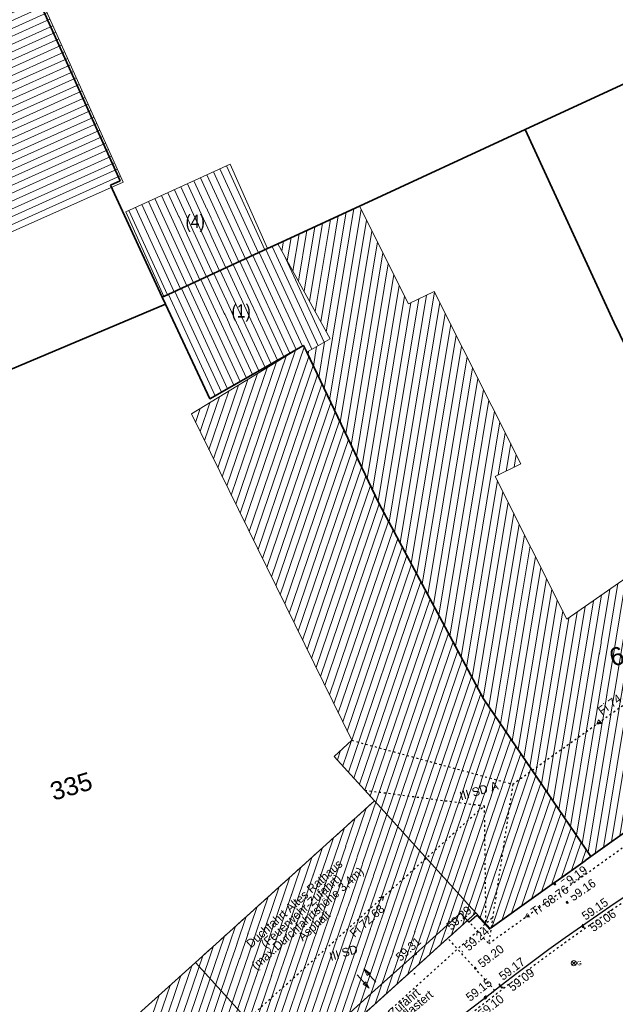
# Model space of a CAD drawing. Header units: metres. Extents: x 32365810 to 32367010, y 5620411 to 5622366.
# Tile 126 of 198: x 32366180 to 32366211, y 5622111 to 5622163. Entities that reach past the tile are written whole.
import ezdxf

# ---------------------------------------------------------------- set-up
doc = ezdxf.new("R2010")
doc.units = ezdxf.units.M
for name, pattern in [('1000.100', [0]), ('1000.104', [0.225, 0.075, -0.15]), ('1000.196', [0.225, 0.075, -0.15]), ('1600.1047', [0]), ('1600.2028', [0]), ('1600.2305', [0.75, 0.5, 0, 0, -0.25]), ('1600.2505', [0]), ('1600.2507', [0])]:
    doc.linetypes.add(name, pattern=pattern)
doc.layers.get('0').update_dxf_attribs({"color": 1, "linetype": 'CONTINUOUS'})
for name, color, linetype in [('Beschriftung Topographie', 7, 'CONTINUOUS'), ('Ebene 32', 7, 'CONTINUOUS'), ('EFB-_ Dachhöhen Bestandsgebäude (NHN)', 7, 'CONTINUOUS'), ('Flurstücke_Grenzpunkte', 11, 'CONTINUOUS'), ('Gasleitung', 7, 'CONTINUOUS'), ('Gebäude', 31, 'CONTINUOUS'), ('Höhen_ gemessen (NHN)', 7, 'CONTINUOUS'), ('Höhentexte_ gemessen (NHN)', 7, 'CONTINUOUS'), ('Siedlungsflächen - Bauwerke u. Einrichtungen', 51, 'CONTINUOUS'), ('Symbole Topographie', 7, 'CONTINUOUS'), ('Topgraphie_ weitere örtliche Aufnahme', 7, 'CONTINUOUS'), ('Topographie_ örtl. Aufnahme', 7, 'CONTINUOUS')]:
    doc.layers.add(name, color=color, linetype=linetype)
doc.styles.add('Arial', font='Arial.ttf')
doc.styles.add('Beschriftung schwarz_ Stift 0.25', font='Century Gothic.ttf')
doc.styles.add('Beschriftung Topographie_ blau', font='Century Gothic.ttf')
doc.styles.add('Dachhöhe NHN_ Bestand_ gemessen_ schwarz', font='Century Gothic.ttf')
doc.styles.add('Flurstücksnummer - K 10 700', font='Arial.ttf')
doc.styles.add('Hausnummern NRW', font='Arial.ttf', dxfattribs={"width": 0.85})
doc.styles.add('Höhe NHN_ gemessen_ schwarz', font='Century Gothic.ttf')

# ---------------------------------------------------------------- blocks, each defined once
blk = doc.blocks.new('S1000.258')
at = {"lineweight": -2}
blk.add_hatch(color=0, dxfattribs=at).paths.add_polyline_path([(-0.5, -0.5), (-0.5, 0.5), (0.5, 0.5), (0.5, -0.5)], flags=0)
blk = doc.blocks.new('S1000.332')
at = {"lineweight": -2}
h = blk.add_hatch(color=0, dxfattribs=at)
h.paths.add_polyline_path([(-0.175, -0.05), (-0.075, -0.05), (-0.125, -0.25)], flags=0)
h.paths.add_polyline_path([(0.125, 0.25), (0.175, 0.05), (0.075, 0.05)], flags=0)
at = {"color": 0, "lineweight": -2}
for p, q in [((-0.125, -0.25), (-0.125, 0.25)), ((0.125, 0.25), (0.075, 0.05)), ((0.075, 0.05), (0.175, 0.05)), ((0.125, -0.25), (0.125, 0.25)), ((0.175, 0.05), (0.125, 0.25)), ((-0.175, -0.05), (-0.075, -0.05)), ((-0.125, -0.25), (-0.175, -0.05)), ((-0.075, -0.05), (-0.125, -0.25))]:
    blk.add_line(p, q, dxfattribs=at)
blk = doc.blocks.new('S1000.550', base_point=(-0.2, 0))
at = {"color": 0, "lineweight": -2}
for p, q in [((-0.376777, 0.176777), (-0.023224, -0.176777)), ((-0.376777, -0.176777), (-0.023224, 0.176777))]:
    blk.add_line(p, q, dxfattribs=at)
blk.add_circle((-0.2, 0), 0.25, dxfattribs=at)
at = {"color": 0, "lineweight": -2, "insert": (0.09684, -0.2), "char_height": 0.4, "attachment_point": 7, "line_spacing_factor": 0.69, "style": 'Arial'}
blk.add_mtext('G', dxfattribs=at)
blk = doc.blocks.new('S1000.15')
at = {"color": 0, "lineweight": -2}
for p, q in [((-0.5, 0.05), (-0.485, 0.1)), ((0.495, 0.05), (-0.5, 0.05)), ((-0.5, -0.05), (-0.5, 0)), ((-0.5, 0), (0.5, 0)), ((-0.485, 0.1), (0.49, 0.1)), ((-0.475, 0.15), (-0.455, 0.2)), ((0.475, 0.15), (-0.475, 0.15)), ((-0.455, 0.2), (0.455, 0.2)), ((-0.43, 0.25), (-0.4, 0.3)), ((0.43, 0.25), (-0.43, 0.25)), ((-0.4, 0.3), (0.395, 0.3)), ((-0.355, 0.35), (-0.295, 0.4)), ((0.36, 0.35), (-0.355, 0.35)), ((-0.295, 0.4), (0.3, 0.4)), ((0.22, 0.45), (-0.215, 0.45)), ((0.3, 0.4), (0.22, 0.45)), ((0.395, 0.3), (0.36, 0.35)), ((0.455, 0.2), (0.43, 0.25)), ((0.49, 0.1), (0.475, 0.15)), ((0.5, 0), (0.495, 0.05)), ((0.495, -0.05), (-0.5, -0.05)), ((-0.475, -0.15), (-0.49, -0.1)), ((-0.49, -0.1), (0.485, -0.1)), ((0.475, -0.15), (-0.475, -0.15)), ((-0.43, -0.25), (-0.455, -0.2)), ((-0.455, -0.2), (0.46, -0.2)), ((0.425, -0.25), (-0.43, -0.25)), ((-0.355, -0.35), (-0.4, -0.3)), ((-0.4, -0.3), (0.395, -0.3)), ((0.345, -0.35), (-0.355, -0.35)), ((-0.205, -0.45), (-0.29, -0.4)), ((-0.29, -0.4), (0.285, -0.4)), ((0.2, -0.45), (-0.205, -0.45)), ((0.285, -0.4), (0.345, -0.35)), ((0.395, -0.3), (0.425, -0.25)), ((0.46, -0.2), (0.475, -0.15)), ((0.485, -0.1), (0.495, -0.05))]:
    blk.add_line(p, q, dxfattribs=at)
blk.add_circle((0, 0), 0.5, dxfattribs=at)
blk = doc.blocks.new('S1000.114', base_point=(0, 0.366025))
at = {"lineweight": -2}
blk.add_hatch(color=0, dxfattribs=at).paths.add_polyline_path([(-0.5, -0.5), (0, 0.366026), (0, -0.5)], flags=0)
at = {"color": 0, "lineweight": -2}
for p, q in [((0, 0.366026), (-0.5, -0.5)), ((0.5, -0.5), (0, 0.366026)), ((-0.5, -0.5), (0, -0.5)), ((0, -0.5), (0.5, -0.5))]:
    blk.add_line(p, q, dxfattribs=at)
blk = doc.blocks.new('O92')
at = {"layer": 'Gebäude', "color": 7, "linetype": '1600.2507', "lineweight": 18}
for p, q in [((32366198.538, 5622121.696), (32366189.143, 5622113.221)), ((32366203.863, 5622115.823), (32366198.538, 5622121.696)), ((32366194.469, 5622107.35), (32366203.863, 5622115.823)), ((32366189.143, 5622113.221), (32366194.469, 5622107.35))]:
    blk.add_line(p, q, dxfattribs=at)
blk = doc.blocks.new('O466')
at = {"layer": 'Gebäude', "color": 7, "linetype": '1600.2305', "lineweight": 18}
blk.add_line((32366189.143, 5622113.221), (32366198.538, 5622121.696), dxfattribs=at)
blk = doc.blocks.new('O508')
at = {"layer": 'Gebäude', "color": 7, "linetype": '1600.2305', "lineweight": 18}
blk.add_line((32366203.863, 5622115.823), (32366194.469, 5622107.35), dxfattribs=at)
blk = doc.blocks.new('O1014')
at = {"layer": 'Flurstücke_Grenzpunkte', "color": 7, "linetype": '1600.2028', "lineweight": 35}
for p, q in [((32366187.573, 5622147.736), (32366176.669, 5622143.155)), ((32366189.891, 5622142.771), (32366187.573, 5622147.736)), ((32366194.813, 5622145.574), (32366189.891, 5622142.771)), ((32366194.982, 5622145.222), (32366194.813, 5622145.574)), ((32366198.766, 5622137.308), (32366194.982, 5622145.222)), ((32366204.266, 5622127.038), (32366198.766, 5622137.308)), ((32366209.897, 5622118.777), (32366204.266, 5622127.038)), ((32366204.615, 5622114.993), (32366209.897, 5622118.777)), ((32366194.469, 5622107.35), (32366203.863, 5622115.823)), ((32366203.863, 5622115.823), (32366204.615, 5622114.993))]:
    blk.add_line(p, q, dxfattribs=at)
at = {"layer": 'Flurstücke_Grenzpunkte', "color": 7, "lineweight": 18, "insert": (32366182.762, 5622121.996), "char_height": 0.95, "attachment_point": 8, "rotation": 16.5125, "line_spacing_factor": 0.69, "style": 'Flurstücksnummer - K 10 700', "bg_fill": 2}
blk.add_mtext('335', dxfattribs=at)
blk = doc.blocks.new('O1039')
at = {"layer": 'Flurstücke_Grenzpunkte', "color": 7, "linetype": '1600.2028', "lineweight": 35}
for p, q in [((32366185.186, 5622154.207), (32366169.326, 5622189.51)), ((32366184.682, 5622153.986), (32366185.186, 5622154.207)), ((32366187.4, 5622148.108), (32366184.682, 5622153.986)), ((32366187.573, 5622147.736), (32366187.4, 5622148.108)), ((32366187.573, 5622147.736), (32366176.669, 5622143.155))]:
    blk.add_line(p, q, dxfattribs=at)
blk = doc.blocks.new('O1123')
at = {"layer": 'Flurstücke_Grenzpunkte', "color": 7, "linetype": '1600.2028', "lineweight": 35}
for p, q in [((32366217.37, 5622161.941), (32366206.449, 5622156.9)), ((32366217.37, 5622161.941), (32366226.367, 5622143.711)), ((32366206.449, 5622156.9), (32366211.116, 5622146.756)), ((32366211.116, 5622146.756), (32366215.434, 5622137.859)), ((32366226.367, 5622143.711), (32366231.916, 5622132.467)), ((32366215.434, 5622137.859), (32366216.095, 5622136.457)), ((32366216.095, 5622136.457), (32366220.764, 5622126.562)), ((32366220.764, 5622126.562), (32366231.916, 5622132.467))]:
    blk.add_line(p, q, dxfattribs=at)
at = {"layer": 'Flurstücke_Grenzpunkte', "color": 7, "lineweight": 18, "insert": (32366221.572498, 5622134.309298), "char_height": 0.95, "attachment_point": 8, "line_spacing_factor": 0.69, "style": 'Flurstücksnummer - K 10 700', "bg_fill": 2}
blk.add_mtext('68', dxfattribs=at)
blk = doc.blocks.new('O1182')
at = {"layer": 'Flurstücke_Grenzpunkte', "color": 7, "linetype": '1600.2028', "lineweight": 35}
for p, q in [((32366185.186, 5622154.207), (32366169.326, 5622189.51)), ((32366217.37, 5622161.941), (32366206.449, 5622156.9)), ((32366197.75, 5622152.886), (32366206.449, 5622156.9)), ((32366184.682, 5622153.986), (32366185.186, 5622154.207)), ((32366187.4, 5622148.108), (32366184.682, 5622153.986)), ((32366193.468, 5622150.909), (32366197.75, 5622152.886)), ((32366187.482, 5622148.145), (32366192.925, 5622150.658)), ((32366192.925, 5622150.658), (32366193.468, 5622150.909)), ((32366187.4, 5622148.108), (32366187.482, 5622148.145))]:
    blk.add_line(p, q, dxfattribs=at)
blk = doc.blocks.new('O1267')
at = {"layer": 'Flurstücke_Grenzpunkte', "color": 7, "linetype": '1600.2028', "lineweight": 35}
for p, q in [((32366197.75, 5622152.886), (32366206.449, 5622156.9)), ((32366206.449, 5622156.9), (32366211.116, 5622146.756)), ((32366193.468, 5622150.909), (32366197.75, 5622152.886)), ((32366187.482, 5622148.145), (32366192.925, 5622150.658)), ((32366192.925, 5622150.658), (32366193.468, 5622150.909)), ((32366187.4, 5622148.108), (32366187.482, 5622148.145)), ((32366187.573, 5622147.736), (32366187.4, 5622148.108)), ((32366189.891, 5622142.771), (32366187.573, 5622147.736)), ((32366211.116, 5622146.756), (32366215.434, 5622137.859)), ((32366194.813, 5622145.574), (32366189.891, 5622142.771)), ((32366194.982, 5622145.222), (32366194.813, 5622145.574)), ((32366198.766, 5622137.308), (32366194.982, 5622145.222)), ((32366204.266, 5622127.038), (32366198.766, 5622137.308)), ((32366209.897, 5622118.777), (32366204.266, 5622127.038)), ((32366209.897, 5622118.777), (32366220.764, 5622126.562))]:
    blk.add_line(p, q, dxfattribs=at)
at = {"layer": 'Flurstücke_Grenzpunkte', "color": 7, "lineweight": 18, "insert": (32366211.743581, 5622128.918731), "char_height": 0.95, "attachment_point": 8, "rotation": 16.5124674, "line_spacing_factor": 0.69, "style": 'Flurstücksnummer - K 10 700', "bg_fill": 2}
blk.add_mtext('69', dxfattribs=at)
blk = doc.blocks.new('O1587')
at = {"layer": 'Flurstücke_Grenzpunkte', "color": 7, "linetype": '1600.2028', "lineweight": 35}
for p, q in [((32366209.897, 5622118.777), (32366220.764, 5622126.562)), ((32366204.615, 5622114.993), (32366209.897, 5622118.777)), ((32366194.469, 5622107.35), (32366203.863, 5622115.823)), ((32366203.863, 5622115.823), (32366204.615, 5622114.993))]:
    blk.add_line(p, q, dxfattribs=at)
blk = doc.blocks.new('O2074')
at = {"layer": 'Gebäude', "color": 7, "linetype": '1600.2505', "lineweight": 18}
for p, q in [((32366197.75, 5622152.886), (32366193.468, 5622150.909)), ((32366200.316, 5622147.764), (32366197.75, 5622152.886)), ((32366193.468, 5622150.909), (32366196.219, 5622145.918)), ((32366201.671, 5622148.407), (32366200.316, 5622147.764)), ((32366206.222, 5622139.368), (32366201.671, 5622148.407)), ((32366196.219, 5622145.918), (32366194.982, 5622145.222)), ((32366194.982, 5622145.222), (32366198.766, 5622137.308)), ((32366204.878, 5622138.702), (32366206.222, 5622139.368)), ((32366208.638, 5622131.215), (32366204.878, 5622138.702)), ((32366198.766, 5622137.308), (32366204.266, 5622127.038)), ((32366216.095, 5622136.457), (32366208.638, 5622131.215)), ((32366204.266, 5622127.038), (32366209.897, 5622118.777)), ((32366209.897, 5622118.777), (32366220.764, 5622126.562))]:
    blk.add_line(p, q, dxfattribs=at)
blk = doc.blocks.new('O2105')
at = {"layer": 'Gebäude', "color": 7, "linetype": '1600.2505', "lineweight": 18}
for p, q in [((32366192.925, 5622150.658), (32366187.482, 5622148.145)), ((32366193.468, 5622150.909), (32366192.925, 5622150.658)), ((32366193.468, 5622150.909), (32366196.219, 5622145.918)), ((32366187.482, 5622148.145), (32366187.4, 5622148.108)), ((32366187.4, 5622148.108), (32366187.573, 5622147.736)), ((32366187.573, 5622147.736), (32366189.891, 5622142.771)), ((32366196.219, 5622145.918), (32366194.982, 5622145.222)), ((32366189.891, 5622142.771), (32366194.813, 5622145.574)), ((32366194.813, 5622145.574), (32366194.982, 5622145.222))]:
    blk.add_line(p, q, dxfattribs=at)
at = {"layer": 'Ebene 32', "color": 7, "lineweight": 18, "insert": (32366191.542, 5622146.829), "char_height": 0.7, "attachment_point": 8, "line_spacing_factor": 0.69, "style": 'Hausnummern NRW', "bg_fill": 2}
blk.add_mtext('(1)', dxfattribs=at)
blk = doc.blocks.new('O2181')
at = {"layer": 'Gebäude', "color": 7, "linetype": '1600.2505', "lineweight": 18}
for p, q in [((32366190.969, 5622155.084), (32366185.497, 5622152.579)), ((32366192.925, 5622150.658), (32366190.969, 5622155.084)), ((32366185.497, 5622152.579), (32366187.482, 5622148.145)), ((32366192.925, 5622150.658), (32366187.482, 5622148.145))]:
    blk.add_line(p, q, dxfattribs=at)
at = {"layer": 'Ebene 32', "color": 7, "lineweight": 18, "insert": (32366189.131, 5622151.529), "char_height": 0.7, "attachment_point": 8, "line_spacing_factor": 0.69, "style": 'Hausnummern NRW', "bg_fill": 2}
blk.add_mtext('(4)', dxfattribs=at)
blk = doc.blocks.new('O2426')
at = {"layer": 'Gebäude', "color": 7, "linetype": '1600.2505', "lineweight": 18}
for p, q in [((32366169.326, 5622189.51), (32366164.9, 5622187.604)), ((32366169.436, 5622189.557), (32366169.326, 5622189.51)), ((32366185.345, 5622154.146), (32366169.436, 5622189.557)), ((32366164.9, 5622187.604), (32366165.346, 5622186.567)), ((32366164.018, 5622187.225), (32366160.447, 5622185.687)), ((32366164.465, 5622186.187), (32366164.018, 5622187.225)), ((32366165.346, 5622186.567), (32366164.465, 5622186.187)), ((32366160.447, 5622185.687), (32366162.531, 5622181.276)), ((32366162.531, 5622181.276), (32366161.704, 5622180.922)), ((32366172.514, 5622156.921), (32366161.704, 5622180.922)), ((32366158.777, 5622150.946), (32366172.514, 5622156.921)), ((32366175.585, 5622149.796), (32366185.345, 5622154.146)), ((32366158.777, 5622150.946), (32366161.622, 5622144.482)), ((32366162.016, 5622144.313), (32366175.467, 5622150.05)), ((32366175.467, 5622150.05), (32366175.585, 5622149.796)), ((32366161.622, 5622144.482), (32366162.016, 5622144.313))]:
    blk.add_line(p, q, dxfattribs=at)
at = {"layer": 'Ebene 32', "color": 7, "lineweight": 18, "insert": (32366175.492, 5622163.089), "char_height": 0.7, "attachment_point": 8, "line_spacing_factor": 0.69, "style": 'Hausnummern NRW', "bg_fill": 2}
blk.add_mtext('(2)', dxfattribs=at)
blk = doc.blocks.new('O2545')
at = {"layer": 'Gebäude', "color": 7, "linetype": '1600.2505', "lineweight": 18}
for p, q in [((32366194.813, 5622145.574), (32366188.932, 5622141.983)), ((32366194.813, 5622145.574), (32366194.982, 5622145.222)), ((32366194.982, 5622145.222), (32366198.766, 5622137.308)), ((32366188.932, 5622141.983), (32366197.349, 5622124.869)), ((32366198.766, 5622137.308), (32366204.266, 5622127.038)), ((32366204.266, 5622127.038), (32366209.897, 5622118.777)), ((32366197.349, 5622124.869), (32366196.423, 5622124.029)), ((32366196.423, 5622124.029), (32366198.538, 5622121.696)), ((32366198.538, 5622121.696), (32366189.143, 5622113.221)), ((32366204.615, 5622114.993), (32366209.897, 5622118.777)), ((32366194.469, 5622107.35), (32366203.863, 5622115.823)), ((32366203.863, 5622115.823), (32366204.615, 5622114.993)), ((32366189.143, 5622113.221), (32366182.136, 5622106.9))]:
    blk.add_line(p, q, dxfattribs=at)
blk = doc.blocks.new('*X1051')
at = {"color": 253, "linetype": '1600.1047', "lineweight": 18, "true_color": 0xb2b2b2}
for p, q in [((32366195.898429, 5622143.305346), (32366197.459313, 5622152.75179)), ((32366196.012077, 5622146.29341), (32366197.047837, 5622152.561811)), ((32366196.180898, 5622142.714579), (32366197.833901, 5622152.718525)), ((32366195.134808, 5622147.884994), (32366195.813409, 5622151.991876)), ((32366195.427231, 5622147.354466), (32366196.224885, 5622152.181854)), ((32366195.719654, 5622146.823938), (32366196.636361, 5622152.371833)), ((32366196.463367, 5622142.123813), (32366198.119716, 5622152.148008)), ((32366194.549962, 5622148.946051), (32366194.990457, 5622151.611919)), ((32366194.842385, 5622148.415522), (32366195.401933, 5622151.801897)), ((32366196.745837, 5622141.533046), (32366198.405532, 5622151.577491)), ((32366193.672694, 5622150.537635), (32366193.75603, 5622151.041983)), ((32366193.965116, 5622150.007107), (32366194.167506, 5622151.231962)), ((32366194.257539, 5622149.476579), (32366194.578981, 5622151.42194)), ((32366197.028306, 5622140.942279), (32366198.691347, 5622151.006975)), ((32366197.310775, 5622140.351512), (32366198.977162, 5622150.436458)), ((32366197.593245, 5622139.760745), (32366199.262978, 5622149.865941)), ((32366197.875714, 5622139.169978), (32366199.548793, 5622149.295424)), ((32366198.158183, 5622138.579211), (32366199.834608, 5622148.724907)), ((32366199.593303, 5622135.763199), (32366201.679661, 5622148.389799)), ((32366198.440653, 5622137.988444), (32366200.120424, 5622148.15439)), ((32366198.723122, 5622137.397677), (32366200.446212, 5622147.825791)), ((32366199.012373, 5622136.847954), (32366200.858635, 5622148.021502)), ((32366199.302838, 5622136.305576), (32366201.271059, 5622148.217212)), ((32366199.883768, 5622135.220822), (32366201.96583, 5622147.821422)), ((32366200.174233, 5622134.678444), (32366202.251999, 5622147.253045)), ((32366200.464698, 5622134.136067), (32366202.538168, 5622146.684669)), ((32366200.755163, 5622133.59369), (32366202.824337, 5622146.116292)), ((32366195.051021, 5622145.077647), (32366195.084392, 5622145.279611)), ((32366195.33349, 5622144.48688), (32366195.503435, 5622145.515386)), ((32366195.615959, 5622143.896113), (32366195.922478, 5622145.751162)), ((32366201.045628, 5622133.051312), (32366203.110506, 5622145.547916)), ((32366201.336093, 5622132.508935), (32366203.396675, 5622144.979539)), ((32366201.626558, 5622131.966557), (32366203.682844, 5622144.411163)), ((32366201.917023, 5622131.42418), (32366203.969013, 5622143.842786)), ((32366202.207488, 5622130.881803), (32366204.255182, 5622143.274409)), ((32366202.497953, 5622130.339425), (32366204.541351, 5622142.706033)), ((32366202.788418, 5622129.797048), (32366204.82752, 5622142.137656)), ((32366203.078883, 5622129.254671), (32366205.113689, 5622141.56928)), ((32366205.032662, 5622138.778641), (32366205.399858, 5622141.000903)), ((32366205.446644, 5622138.983783), (32366205.686027, 5622140.432527)), ((32366205.860625, 5622139.188926), (32366205.972196, 5622139.86415)), ((32366203.369348, 5622128.712293), (32366204.984844, 5622138.489249)), ((32366203.659813, 5622128.169916), (32366205.270833, 5622137.919781)), ((32366203.950278, 5622127.627539), (32366205.556822, 5622137.350314)), ((32366204.240743, 5622127.085161), (32366205.842811, 5622136.780846)), ((32366204.545325, 5622126.628215), (32366206.128799, 5622136.211379)), ((32366213.133228, 5622121.095399), (32366215.615848, 5622136.120174)), ((32366213.564346, 5622121.404246), (32366216.045884, 5622136.422473)), ((32366204.85125, 5622126.179405), (32366206.414788, 5622135.641911)), ((32366212.270994, 5622120.477703), (32366214.755778, 5622135.515576)), ((32366212.702111, 5622120.786551), (32366215.185813, 5622135.817875)), ((32366213.995463, 5622121.713094), (32366216.344354, 5622135.928544)), ((32366205.157176, 5622125.730594), (32366206.700777, 5622135.072444)), ((32366211.408759, 5622119.860008), (32366213.895708, 5622134.910977)), ((32366211.839877, 5622120.168856), (32366214.325743, 5622135.213277)), ((32366214.42658, 5622122.021942), (32366216.62586, 5622135.331949)), ((32366205.463101, 5622125.281784), (32366206.986766, 5622134.502976)), ((32366210.977642, 5622119.55116), (32366213.465673, 5622134.608678)), ((32366214.857697, 5622122.330789), (32366216.907367, 5622134.735353)), ((32366205.769027, 5622124.832974), (32366207.272754, 5622133.933509)), ((32366210.115408, 5622118.933465), (32366212.605602, 5622134.00408)), ((32366210.546525, 5622119.242313), (32366213.035637, 5622134.306379)), ((32366215.288815, 5622122.639637), (32366217.188873, 5622134.138758)), ((32366206.074952, 5622124.384163), (32366207.558743, 5622133.364041)), ((32366209.440133, 5622119.447249), (32366211.745532, 5622133.399482)), ((32366209.746059, 5622118.998439), (32366212.175567, 5622133.701781)), ((32366215.719932, 5622122.948485), (32366217.470379, 5622133.542162)), ((32366209.134208, 5622119.89606), (32366211.315497, 5622133.097183)), ((32366216.151049, 5622123.257332), (32366217.751885, 5622132.945567)), ((32366206.380878, 5622123.935353), (32366207.844732, 5622132.794574)), ((32366208.522357, 5622120.79368), (32366210.455426, 5622132.492585)), ((32366208.828282, 5622120.34487), (32366210.885461, 5622132.794884)), ((32366216.582166, 5622123.56618), (32366218.033392, 5622132.348971)), ((32366206.686803, 5622123.486543), (32366208.130721, 5622132.225106)), ((32366207.910506, 5622121.691301), (32366209.595356, 5622131.887986)), ((32366208.216431, 5622121.242491), (32366210.025391, 5622132.190285)), ((32366206.992729, 5622123.037732), (32366208.41671, 5622131.655639)), ((32366207.60458, 5622122.140111), (32366209.165321, 5622131.585687)), ((32366217.013284, 5622123.875028), (32366218.314898, 5622131.752376)), ((32366207.298655, 5622122.588922), (32366208.735285, 5622131.283388)), ((32366217.444401, 5622124.183875), (32366218.596404, 5622131.15578)), ((32366217.875518, 5622124.492723), (32366218.87791, 5622130.559185)), ((32366218.306635, 5622124.801571), (32366219.159417, 5622129.962589)), ((32366218.737753, 5622125.110419), (32366219.440923, 5622129.365994)), ((32366219.16887, 5622125.419266), (32366219.722429, 5622128.769398)), ((32366219.599987, 5622125.728114), (32366220.003935, 5622128.172803)), ((32366220.031104, 5622126.036962), (32366220.285442, 5622127.576207)), ((32366220.462222, 5622126.345809), (32366220.566948, 5622126.979612))]:
    blk.add_line(p, q, dxfattribs=at)
blk = doc.blocks.new('*X1061')
at = {"color": 253, "linetype": '1600.1047', "lineweight": 18, "true_color": 0xb2b2b2}
for p, q in [((32366194.759632, 5622145.543608), (32366192.490866, 5622150.457563)), ((32366195.25122, 5622145.373477), (32366192.831331, 5622150.614754)), ((32366195.579087, 5622145.557952), (32366193.171744, 5622150.772056)), ((32366193.778486, 5622144.984861), (32366191.469472, 5622149.985992)), ((32366194.105535, 5622145.17111), (32366191.809937, 5622150.143182)), ((32366194.432583, 5622145.357359), (32366192.150402, 5622150.300373)), ((32366195.906955, 5622145.742427), (32366193.797854, 5622150.310563)), ((32366192.797341, 5622144.426115), (32366190.448079, 5622149.51442)), ((32366193.12439, 5622144.612363), (32366190.788543, 5622149.671611)), ((32366193.451438, 5622144.798612), (32366191.129008, 5622149.828801)), ((32366191.489147, 5622143.681119), (32366189.08622, 5622148.885659)), ((32366191.816196, 5622143.867368), (32366189.426685, 5622149.042849)), ((32366192.143244, 5622144.053617), (32366189.767149, 5622149.20004)), ((32366192.470293, 5622144.239866), (32366190.107614, 5622149.35723)), ((32366190.508002, 5622143.122373), (32366188.064826, 5622148.414087)), ((32366190.835051, 5622143.308622), (32366188.405291, 5622148.571278)), ((32366191.162099, 5622143.494871), (32366188.745755, 5622148.728468)), ((32366190.180954, 5622142.936124), (32366187.724362, 5622148.256897))]:
    blk.add_line(p, q, dxfattribs=at)
blk = doc.blocks.new('*X1090')
at = {"color": 253, "linetype": '1600.1047', "lineweight": 18, "true_color": 0xb2b2b2}
for p, q in [((32366192.105031, 5622150.279425), (32366190.0898, 5622154.681516)), ((32366192.445498, 5622150.436617), (32366190.43077, 5622154.837607)), ((32366192.785964, 5622150.593808), (32366190.771741, 5622154.993698)), ((32366190.743166, 5622149.65066), (32366188.72592, 5622154.057151)), ((32366191.083632, 5622149.807852), (32366189.06689, 5622154.213242)), ((32366191.424098, 5622149.965043), (32366189.40786, 5622154.369333)), ((32366191.764565, 5622150.122234), (32366189.74883, 5622154.525425)), ((32366189.721766, 5622149.179087), (32366187.70301, 5622153.588878)), ((32366190.062233, 5622149.336278), (32366188.04398, 5622153.744969)), ((32366190.402699, 5622149.493469), (32366188.38495, 5622153.90106)), ((32366188.700367, 5622148.707513), (32366186.6801, 5622153.120605)), ((32366189.040834, 5622148.864704), (32366187.02107, 5622153.276696)), ((32366189.3813, 5622149.021895), (32366187.36204, 5622153.432787)), ((32366187.678968, 5622148.235939), (32366185.657189, 5622152.652332)), ((32366188.019434, 5622148.39313), (32366185.998159, 5622152.808423)), ((32366188.359901, 5622148.550321), (32366186.33913, 5622152.964514))]:
    blk.add_line(p, q, dxfattribs=at)
blk = doc.blocks.new('*X1166')
at = {"color": 253, "linetype": '1600.1047', "lineweight": 18, "true_color": 0xb2b2b2}
for p, q in [((32366165.012958, 5622187.34136), (32366169.521414, 5622189.366881)), ((32366165.161138, 5622186.996825), (32366169.675092, 5622189.024817)), ((32366165.309317, 5622186.652291), (32366169.828771, 5622188.682753)), ((32366161.082385, 5622184.342142), (32366169.982449, 5622188.340688)), ((32366161.242606, 5622184.003018), (32366170.136127, 5622187.998624)), ((32366161.402827, 5622183.663893), (32366170.289805, 5622187.65656)), ((32366161.563049, 5622183.324768), (32366170.443484, 5622187.314495)), ((32366160.601721, 5622185.359517), (32366164.137306, 5622186.947954)), ((32366160.761942, 5622185.020392), (32366164.285644, 5622186.603491)), ((32366161.72327, 5622182.985644), (32366170.597162, 5622186.972431)), ((32366161.883491, 5622182.646519), (32366170.75084, 5622186.630367)), ((32366160.922164, 5622184.681267), (32366164.433982, 5622186.259028)), ((32366162.043712, 5622182.307394), (32366170.904518, 5622186.288303)), ((32366162.203934, 5622181.968269), (32366171.058197, 5622185.946238)), ((32366162.364155, 5622181.629145), (32366171.211875, 5622185.604174)), ((32366162.524376, 5622181.29002), (32366171.365553, 5622185.26211)), ((32366161.858207, 5622180.579621), (32366171.519232, 5622184.920045)), ((32366162.012207, 5622180.237702), (32366171.67291, 5622184.577981)), ((32366162.166207, 5622179.895782), (32366171.826588, 5622184.235917)), ((32366162.320206, 5622179.553862), (32366171.980266, 5622183.893852)), ((32366162.474206, 5622179.211942), (32366172.133945, 5622183.551788)), ((32366162.628206, 5622178.870022), (32366172.287623, 5622183.209724)), ((32366162.782206, 5622178.528103), (32366172.441301, 5622182.867659)), ((32366162.936206, 5622178.186183), (32366172.594979, 5622182.525595)), ((32366163.090206, 5622177.844263), (32366172.748658, 5622182.183531)), ((32366163.244206, 5622177.502343), (32366172.902336, 5622181.841467)), ((32366163.398206, 5622177.160423), (32366173.056014, 5622181.499402)), ((32366161.704207, 5622180.921541), (32366161.730004, 5622180.933131)), ((32366163.552206, 5622176.818504), (32366173.209692, 5622181.157338)), ((32366163.706206, 5622176.476584), (32366173.363371, 5622180.815274)), ((32366163.860206, 5622176.134664), (32366173.517049, 5622180.473209)), ((32366164.014206, 5622175.792744), (32366173.670727, 5622180.131145)), ((32366164.168206, 5622175.450825), (32366173.824406, 5622179.789081)), ((32366164.322206, 5622175.108905), (32366173.978084, 5622179.447016)), ((32366164.476206, 5622174.766985), (32366174.131762, 5622179.104952)), ((32366164.630206, 5622174.425065), (32366174.28544, 5622178.762888)), ((32366164.784206, 5622174.083145), (32366174.439119, 5622178.420823)), ((32366164.938206, 5622173.741226), (32366174.592797, 5622178.078759)), ((32366165.092206, 5622173.399306), (32366174.746475, 5622177.736695)), ((32366165.246206, 5622173.057386), (32366174.900153, 5622177.394631)), ((32366165.400206, 5622172.715466), (32366175.053832, 5622177.052566)), ((32366165.554205, 5622172.373546), (32366175.20751, 5622176.710502)), ((32366165.708205, 5622172.031627), (32366175.361188, 5622176.368438)), ((32366165.862205, 5622171.689707), (32366175.514866, 5622176.026373)), ((32366166.016205, 5622171.347787), (32366175.668545, 5622175.684309)), ((32366166.170205, 5622171.005867), (32366175.822223, 5622175.342245)), ((32366166.324205, 5622170.663948), (32366175.975901, 5622175.00018)), ((32366166.478205, 5622170.322028), (32366176.129579, 5622174.658116)), ((32366166.632205, 5622169.980108), (32366176.283258, 5622174.316052)), ((32366166.786205, 5622169.638188), (32366176.436936, 5622173.973987)), ((32366166.940205, 5622169.296268), (32366176.590614, 5622173.631923)), ((32366167.094205, 5622168.954349), (32366176.744293, 5622173.289859)), ((32366167.248205, 5622168.612429), (32366176.897971, 5622172.947795)), ((32366167.402205, 5622168.270509), (32366177.051649, 5622172.60573)), ((32366167.556205, 5622167.928589), (32366177.205327, 5622172.263666)), ((32366167.710205, 5622167.58667), (32366177.359006, 5622171.921602)), ((32366167.864205, 5622167.24475), (32366177.512684, 5622171.579537)), ((32366168.018205, 5622166.90283), (32366177.666362, 5622171.237473)), ((32366168.172205, 5622166.56091), (32366177.82004, 5622170.895409)), ((32366168.326205, 5622166.21899), (32366177.973719, 5622170.553344)), ((32366168.480205, 5622165.877071), (32366178.127397, 5622170.21128)), ((32366168.634205, 5622165.535151), (32366178.281075, 5622169.869216)), ((32366168.788204, 5622165.193231), (32366178.434753, 5622169.527151)), ((32366168.942204, 5622164.851311), (32366178.588432, 5622169.185087)), ((32366169.096204, 5622164.509391), (32366178.74211, 5622168.843023)), ((32366169.250204, 5622164.167472), (32366178.895788, 5622168.500959)), ((32366169.404204, 5622163.825552), (32366179.049467, 5622168.158894)), ((32366169.558204, 5622163.483632), (32366179.203145, 5622167.81683)), ((32366169.712204, 5622163.141712), (32366179.356823, 5622167.474766)), ((32366169.866204, 5622162.799793), (32366179.510501, 5622167.132701)), ((32366170.020204, 5622162.457873), (32366179.66418, 5622166.790637)), ((32366170.174204, 5622162.115953), (32366179.817858, 5622166.448573)), ((32366170.328204, 5622161.774033), (32366179.971536, 5622166.106508)), ((32366170.482204, 5622161.432113), (32366180.125214, 5622165.764444)), ((32366170.636204, 5622161.090194), (32366180.278893, 5622165.42238)), ((32366170.790204, 5622160.748274), (32366180.432571, 5622165.080315)), ((32366170.944204, 5622160.406354), (32366180.586249, 5622164.738251)), ((32366171.098204, 5622160.064434), (32366180.739927, 5622164.396187)), ((32366171.252204, 5622159.722515), (32366180.893606, 5622164.054123)), ((32366171.406204, 5622159.380595), (32366181.047284, 5622163.712058)), ((32366171.560204, 5622159.038675), (32366181.200962, 5622163.369994)), ((32366171.714204, 5622158.696755), (32366181.354641, 5622163.02793)), ((32366171.868203, 5622158.354835), (32366181.508319, 5622162.685865)), ((32366172.022203, 5622158.012916), (32366181.661997, 5622162.343801)), ((32366172.176203, 5622157.670996), (32366181.815675, 5622162.001737)), ((32366172.330203, 5622157.329076), (32366181.969354, 5622161.659672)), ((32366172.484203, 5622156.987156), (32366182.123032, 5622161.317608)), ((32366158.9711, 5622150.504995), (32366182.27671, 5622160.975544)), ((32366159.122168, 5622150.161758), (32366182.430388, 5622160.633479)), ((32366159.273237, 5622149.818522), (32366182.584067, 5622160.291415)), ((32366159.424306, 5622149.475285), (32366182.737745, 5622159.949351)), ((32366159.575374, 5622149.132048), (32366182.891423, 5622159.607287)), ((32366159.726443, 5622148.788812), (32366183.045101, 5622159.265222)), ((32366159.877512, 5622148.445575), (32366183.19878, 5622158.923158)), ((32366160.028581, 5622148.102338), (32366183.352458, 5622158.581094)), ((32366160.179649, 5622147.759101), (32366183.506136, 5622158.239029)), ((32366160.330718, 5622147.415865), (32366183.659815, 5622157.896965)), ((32366160.481787, 5622147.072628), (32366183.813493, 5622157.554901)), ((32366160.632856, 5622146.729391), (32366183.967171, 5622157.212836)), ((32366160.783924, 5622146.386155), (32366184.120849, 5622156.870772)), ((32366160.934993, 5622146.042918), (32366184.274528, 5622156.528708)), ((32366161.086062, 5622145.699681), (32366184.428206, 5622156.186643)), ((32366161.237131, 5622145.356445), (32366184.581884, 5622155.844579)), ((32366161.388199, 5622145.013208), (32366184.735562, 5622155.502515)), ((32366161.539268, 5622144.669971), (32366184.889241, 5622155.160451)), ((32366161.833758, 5622144.39117), (32366185.042919, 5622154.818386)), ((32366158.820031, 5622150.848232), (32366166.957341, 5622154.504094)), ((32366173.04657, 5622149.01766), (32366185.196597, 5622154.476322))]:
    blk.add_line(p, q, dxfattribs=at)
blk = doc.blocks.new('*X1198')
at = {"color": 253, "linetype": '1600.1047', "lineweight": 18, "true_color": 0xb2b2b2}
for p, q in [((32366191.491398, 5622136.779063), (32366194.401799, 5622145.322917)), ((32366191.72545, 5622136.303173), (32366194.854234, 5622145.488117)), ((32366191.257346, 5622137.254952), (32366193.901597, 5622145.017488)), ((32366191.959502, 5622135.827284), (32366195.085796, 5622145.004918)), ((32366190.789243, 5622138.206731), (32366192.901193, 5622144.406631)), ((32366191.023295, 5622137.730842), (32366193.401395, 5622144.712059)), ((32366192.193554, 5622135.351394), (32366195.317139, 5622144.521078)), ((32366190.321139, 5622139.15851), (32366191.900789, 5622143.795774)), ((32366190.555191, 5622138.682621), (32366192.400991, 5622144.101202)), ((32366192.427605, 5622134.875505), (32366195.548482, 5622144.037238)), ((32366189.853036, 5622140.110289), (32366190.900385, 5622143.184917)), ((32366190.087088, 5622139.634399), (32366191.400587, 5622143.490345)), ((32366192.661657, 5622134.399615), (32366195.779826, 5622143.553397)), ((32366189.618984, 5622140.586178), (32366190.400183, 5622142.879488)), ((32366192.895709, 5622133.923726), (32366196.011169, 5622143.069557)), ((32366189.150881, 5622141.537957), (32366189.399779, 5622142.268631)), ((32366189.384932, 5622141.062068), (32366189.899981, 5622142.574059)), ((32366193.129761, 5622133.447836), (32366196.242512, 5622142.585717)), ((32366193.363812, 5622132.971947), (32366196.473856, 5622142.101876)), ((32366193.597864, 5622132.496057), (32366196.705199, 5622141.618036)), ((32366193.831916, 5622132.020168), (32366196.936543, 5622141.134196)), ((32366194.065968, 5622131.544278), (32366197.167886, 5622140.650356)), ((32366194.300019, 5622131.068389), (32366197.399229, 5622140.166515)), ((32366194.534071, 5622130.592499), (32366197.630573, 5622139.682675)), ((32366194.768123, 5622130.11661), (32366197.861916, 5622139.198835)), ((32366195.002175, 5622129.64072), (32366198.09326, 5622138.714995)), ((32366195.236226, 5622129.164831), (32366198.324603, 5622138.231154)), ((32366195.470278, 5622128.688941), (32366198.555946, 5622137.747314)), ((32366195.70433, 5622128.213052), (32366198.788283, 5622137.266391)), ((32366195.938382, 5622127.737162), (32366199.030424, 5622136.814248)), ((32366196.172433, 5622127.261273), (32366199.272565, 5622136.362105)), ((32366196.406485, 5622126.785383), (32366199.514706, 5622135.909962)), ((32366196.640537, 5622126.309494), (32366199.756847, 5622135.457819)), ((32366196.874589, 5622125.833604), (32366199.998988, 5622135.005676)), ((32366197.10864, 5622125.357715), (32366200.241128, 5622134.553533)), ((32366197.342692, 5622124.881825), (32366200.483269, 5622134.10139)), ((32366197.168296, 5622123.206884), (32366200.72541, 5622133.649247)), ((32366197.456254, 5622122.889245), (32366200.967551, 5622133.197104)), ((32366197.744213, 5622122.571605), (32366201.209692, 5622132.744961)), ((32366198.032171, 5622122.253966), (32366201.451833, 5622132.292818)), ((32366198.32013, 5622121.936327), (32366201.693973, 5622131.840675)), ((32366193.526352, 5622106.7006), (32366201.936114, 5622131.388532)), ((32366194.098201, 5622107.216358), (32366202.178255, 5622130.936389)), ((32366194.571323, 5622107.442291), (32366202.420396, 5622130.484246)), ((32366195.143185, 5622107.958087), (32366202.662537, 5622130.032103)), ((32366195.715047, 5622108.473883), (32366202.904678, 5622129.57996)), ((32366196.28691, 5622108.989679), (32366203.146818, 5622129.127817)), ((32366196.858772, 5622109.505475), (32366203.388959, 5622128.675674)), ((32366197.430634, 5622110.021272), (32366203.6311, 5622128.223531)), ((32366198.002496, 5622110.537068), (32366203.873241, 5622127.771388)), ((32366198.574358, 5622111.052864), (32366204.115382, 5622127.319245)), ((32366199.14622, 5622111.56866), (32366204.365842, 5622126.891526)), ((32366199.718083, 5622112.084456), (32366204.629994, 5622126.503999)), ((32366200.289945, 5622112.600252), (32366204.894146, 5622126.116473)), ((32366200.861807, 5622113.116048), (32366205.158298, 5622125.728947)), ((32366201.433669, 5622113.631844), (32366205.42245, 5622125.341421)), ((32366196.880337, 5622123.524523), (32366197.333549, 5622124.854984)), ((32366202.005531, 5622114.14764), (32366205.686603, 5622124.953895)), ((32366196.592379, 5622123.842163), (32366196.76023, 5622124.33491)), ((32366202.577393, 5622114.663436), (32366205.950755, 5622124.566368)), ((32366203.149256, 5622115.179232), (32366206.214907, 5622124.178842)), ((32366203.721118, 5622115.695028), (32366206.479059, 5622123.791316)), ((32366204.079479, 5622115.584067), (32366206.743211, 5622123.40379)), ((32366204.367392, 5622115.266291), (32366207.007363, 5622123.016263)), ((32366204.688359, 5622115.045554), (32366207.271515, 5622122.628737)), ((32366205.212405, 5622115.420978), (32366207.535667, 5622122.241211)), ((32366205.73645, 5622115.796401), (32366207.799819, 5622121.853685)), ((32366192.954502, 5622106.184843), (32366198.105303, 5622121.305674)), ((32366206.260495, 5622116.171825), (32366208.063971, 5622121.466159)), ((32366206.784541, 5622116.547249), (32366208.328123, 5622121.078632)), ((32366192.382653, 5622105.669085), (32366197.533408, 5622120.789782)), ((32366207.308586, 5622116.922672), (32366208.592275, 5622120.691106)), ((32366191.810804, 5622105.153327), (32366196.961513, 5622120.273889)), ((32366207.832631, 5622117.298096), (32366208.856427, 5622120.30358)), ((32366191.238955, 5622104.63757), (32366196.389618, 5622119.757997)), ((32366208.356676, 5622117.67352), (32366209.120579, 5622119.916054)), ((32366208.880722, 5622118.048943), (32366209.384731, 5622119.528527)), ((32366190.667106, 5622104.121812), (32366195.817723, 5622119.242104)), ((32366209.404767, 5622118.424367), (32366209.648883, 5622119.141001)), ((32366190.095257, 5622103.606054), (32366195.245828, 5622118.726212)), ((32366189.523408, 5622103.090296), (32366194.673933, 5622118.210319)), ((32366188.951559, 5622102.574539), (32366194.102038, 5622117.694427)), ((32366188.37971, 5622102.058781), (32366193.530143, 5622117.178534)), ((32366187.807861, 5622101.543023), (32366192.958248, 5622116.662642)), ((32366187.236011, 5622101.027266), (32366192.386353, 5622116.146749)), ((32366186.664162, 5622100.511508), (32366191.814457, 5622115.630857)), ((32366186.092313, 5622099.99575), (32366191.242562, 5622115.114964)), ((32366185.520464, 5622099.479993), (32366190.670667, 5622114.599071)), ((32366184.948615, 5622098.964235), (32366190.098772, 5622114.083179)), ((32366184.376766, 5622098.448477), (32366189.526877, 5622113.567286)), ((32366183.804917, 5622097.932719), (32366188.95498, 5622113.051388)), ((32366183.233068, 5622097.416962), (32366188.383079, 5622112.535477)), ((32366182.661219, 5622096.901204), (32366187.811178, 5622112.019566)), ((32366181.990157, 5622096.094196), (32366187.239276, 5622111.503655))]:
    blk.add_line(p, q, dxfattribs=at)

msp = doc.modelspace()

# ---------------------------------------------------------------- linework, layer by layer
at = {"layer": 'Höhen_ gemessen (NHN)', "color": 7, "true_color": 0xffffff}
for p in [(32366204.638, 5622111.842, 59.15), (32366204.76, 5622111.681, 59.078)]:
    msp.add_point(p, dxfattribs=at)
at = {"layer": 'Topographie_ örtl. Aufnahme', "color": 7, "true_color": 0xffffff}
msp.add_point((32366200.635403, 5622112.629035, 59.267), dxfattribs=at)

# ---------------------------------------------------------------- block references
at = {"layer": 'EFB-_ Dachhöhen Bestandsgebäude (NHN)', "color": 7, "lineweight": 18, "xscale": 0.25, "yscale": 0.25, "zscale": 0.25}
for p, rotation in [((32366210.198, 5622125.723, 74.35), 125.617523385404), ((32366199.029, 5622116.687, 72.681), 312.0492614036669), ((32366206.466, 5622115.593, 68.76), 125.617741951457)]:
    msp.add_blockref('S1000.114', p, dxfattribs=dict(at, rotation=rotation))
at = {"layer": 'Gasleitung', "color": 7, "lineweight": 18, "xscale": 0.5625, "yscale": 0.5625, "zscale": 0.5625}
msp.add_blockref('S1000.550', (32366208.997619, 5622113.183306, 59.118), dxfattribs=at)
at = {"layer": 'Höhen_ gemessen (NHN)', "color": 7, "lineweight": 18, "xscale": 0.1125, "yscale": 0.1125, "zscale": 0.1125}
for p in [(32366208.006, 5622117.341, 59.188), (32366208.653, 5622116.373, 59.161), (32366202.454, 5622114.772, 59.286), (32366209.489, 5622115.179, 59.146), (32366209.497, 5622115.099, 59.065), (32366203.197, 5622113.826, 59.238), (32366203.838, 5622112.926, 59.198), (32366205.13, 5622112.062, 59.174), (32366205.227, 5622111.936, 59.094), (32366204.36, 5622111.414, 59.154), (32366204.371, 5622111.33, 59.103)]:
    msp.add_blockref('S1000.15', p, dxfattribs=at)
at = {"layer": 'Symbole Topographie', "color": 7, "lineweight": 18}
for name, p, xscale, yscale, zscale, rotation in [('S1000.332', (32366198.121127, 5622112.376392), 1.875, 1.875, 1.875, 42.020474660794), ('S1000.258', (32366204.359, 5622111.365, 59.083), 0.15000000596, 0.15000000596, 0.15000000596, 216.953217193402)]:
    msp.add_blockref(name, p, dxfattribs=dict(at, xscale=xscale, yscale=yscale, zscale=zscale, rotation=rotation))
at = {"layer": 'Topographie_ örtl. Aufnahme', "color": 7, "lineweight": 18, "xscale": 0.1125, "yscale": 0.1125, "zscale": 0.1125}
msp.add_blockref('S1000.15', (32366200.688257, 5622113.678038, 59.313), dxfattribs=at)

# ---------------------------------------------------------------- texts
at = {"layer": 'Beschriftung Topographie', "color": 142, "lineweight": 25, "true_color": 0x0087cd, "insert": (32366200.315492, 5622110.874254), "char_height": 0.45, "attachment_point": 5, "rotation": 39.9778274, "line_spacing_factor": 0.69, "style": 'Beschriftung Topographie_ blau', "bg_fill": 2}
msp.add_mtext('Zufahrt\\Pgepflastert', dxfattribs=at)
at = {"layer": 'EFB-_ Dachhöhen Bestandsgebäude (NHN)', "color": 7, "lineweight": 25, "char_height": 0.45, "line_spacing_factor": 0.69, "style": 'Dachhöhe NHN_ Bestand_ gemessen_ schwarz', "bg_fill": 2}
for s, insert, attachment_point, rotation in [('Fi 74.35', (32366210.468422, 5622126.168218, 74.35), 7, 35.6174839), ('III SD A', (32366204.017167, 5622122.223772), 5, 16.5124674)]:
    msp.add_mtext(s, dxfattribs=dict(at, insert=insert, attachment_point=attachment_point, rotation=rotation))

# ---------------------------------------------------------------- next in the draw order: texts
at = {"layer": 'Beschriftung Topographie', "color": 7, "lineweight": 25, "insert": (32366194.895798, 5622115.675596), "char_height": 0.45, "attachment_point": 5, "rotation": 42.0528698, "line_spacing_factor": 0.69, "style": 'Beschriftung schwarz_ Stift 0.25', "bg_fill": 2}
msp.add_mtext('Duchfahrt Altes Rathaus\\P(Feuerwehr-Zufahrt)\\P(max.Durchfahrtshöhe 3,4m)\\PAsphalt', dxfattribs=at)
at = {"layer": 'Höhentexte_ gemessen (NHN)', "color": 7, "lineweight": 25, "char_height": 0.45, "attachment_point": 8, "line_spacing_factor": 0.69, "style": 'Höhe NHN_ gemessen_ schwarz', "bg_fill": 2}
for s, insert, rotation in [('59.06', (32366210.649846, 5622115.228718, 59.065), 34.8442763), ('59.31', (32366200.469332, 5622113.74908, 59.313), 42.008123), ('59.20', (32366204.787364, 5622113.368102, 59.198), 37.5821254), ('59.10', (32366204.786415, 5622110.745492, 59.079), 37.975075)]:
    msp.add_mtext(s, dxfattribs=dict(at, insert=insert, rotation=rotation))

# ---------------------------------------------------------------- next in the draw order: texts
at = {"layer": 'EFB-_ Dachhöhen Bestandsgebäude (NHN)', "color": 7, "lineweight": 25, "char_height": 0.45, "line_spacing_factor": 0.69, "style": 'Dachhöhe NHN_ Bestand_ gemessen_ schwarz', "bg_fill": 2}
for s, insert, attachment_point, rotation in [('Fi 72.68', (32366198.804034, 5622116.300514, 72.681), 3, 42.0492584), ('III SD', (32366196.914921, 5622113.723766), 5, 16.5124674)]:
    msp.add_mtext(s, dxfattribs=dict(at, insert=insert, attachment_point=attachment_point, rotation=rotation))
at = {"layer": 'Höhentexte_ gemessen (NHN)', "color": 7, "lineweight": 25, "char_height": 0.45, "attachment_point": 8, "line_spacing_factor": 0.69, "style": 'Höhe NHN_ gemessen_ schwarz', "bg_fill": 2}
for s, insert, rotation in [('59.15', (32366210.237023, 5622115.834865, 59.146), 34.6904246), ('59.24', (32366204.049067, 5622114.285743, 59.238), 42.0491775), ('59.17', (32366205.884986, 5622112.700464, 59.15), 37.0426448), ('59.15', (32366204.152626, 5622111.607192, 59.13), 37.9537231)]:
    msp.add_mtext(s, dxfattribs=dict(at, insert=insert, rotation=rotation))

# ---------------------------------------------------------------- next in the draw order: block references
at = {"layer": 'Gebäude', "color": 7, "true_color": 0xffffff}
msp.add_blockref('O466', (0, 0), dxfattribs=at)

# ---------------------------------------------------------------- next in the draw order: texts
at = {"layer": 'Höhentexte_ gemessen (NHN)', "color": 7, "lineweight": 25, "char_height": 0.45, "attachment_point": 8, "line_spacing_factor": 0.69, "style": 'Höhe NHN_ gemessen_ schwarz', "bg_fill": 2}
for s, insert, rotation in [('59.16', (32366209.585838, 5622116.835221, 59.161), 34.562294), ('59.29', (32366203.126706, 5622115.381944, 59.286), 42.0491775), ('59.09', (32366206.384106, 5622112.128363, 59.07), 37.2430906)]:
    msp.add_mtext(s, dxfattribs=dict(at, insert=insert, rotation=rotation))

# ---------------------------------------------------------------- next in the draw order: block references
at = {"layer": 'Gebäude', "color": 7, "true_color": 0xffffff}
for name in ['O92', 'O508']:
    msp.add_blockref(name, (0, 0), dxfattribs=at)

# ---------------------------------------------------------------- next in the draw order: texts
at = {"layer": 'Höhentexte_ gemessen (NHN)', "color": 7, "lineweight": 25, "insert": (32366209.145333, 5622117.520518, 59.188), "char_height": 0.45, "attachment_point": 8, "rotation": 35.6176904, "line_spacing_factor": 0.69, "style": 'Höhe NHN_ gemessen_ schwarz', "bg_fill": 2}
msp.add_mtext('59.19', dxfattribs=at)

# ---------------------------------------------------------------- next in the draw order: texts
at = {"layer": 'EFB-_ Dachhöhen Bestandsgebäude (NHN)', "color": 7, "lineweight": 25, "insert": (32366206.827407, 5622115.816211, 68.76), "char_height": 0.45, "attachment_point": 4, "rotation": 35.6177703, "line_spacing_factor": 0.69, "style": 'Dachhöhe NHN_ Bestand_ gemessen_ schwarz', "bg_fill": 2}
msp.add_mtext('Tr 68.76', dxfattribs=at)

# ---------------------------------------------------------------- next in the draw order: block references
at = {"layer": 'Flurstücke_Grenzpunkte', "color": 7, "true_color": 0xffffff}
msp.add_blockref('O1014', (0, 0), dxfattribs=at)

# ---------------------------------------------------------------- next in the draw order: block references
for name in ['O1039', 'O1123']:
    msp.add_blockref(name, (0, 0), dxfattribs=at)

# ---------------------------------------------------------------- next in the draw order: block references
msp.add_blockref('O1182', (0, 0), dxfattribs=at)

# ---------------------------------------------------------------- next in the draw order: block references
msp.add_blockref('O1267', (0, 0), dxfattribs=at)

# ---------------------------------------------------------------- next in the draw order: block references
msp.add_blockref('O1587', (0, 0), dxfattribs=at)

# ---------------------------------------------------------------- next in the draw order: block references
at = {"layer": 'Gebäude', "color": 7, "true_color": 0xffffff}
msp.add_blockref('O2074', (0, 0), dxfattribs=at)

# ---------------------------------------------------------------- next in the draw order: block references
msp.add_blockref('O2105', (0, 0), dxfattribs=at)

# ---------------------------------------------------------------- next in the draw order: block references
msp.add_blockref('O2181', (0, 0), dxfattribs=at)

# ---------------------------------------------------------------- next in the draw order: block references
for name in ['O2426', '*X1090']:
    msp.add_blockref(name, (0, 0), dxfattribs=at)

# ---------------------------------------------------------------- next in the draw order: block references
msp.add_blockref('O2545', (0, 0), dxfattribs=at)

# ---------------------------------------------------------------- next in the draw order: linework, layer by layer
at = {"layer": 'EFB-_ Dachhöhen Bestandsgebäude (NHN)', "color": 7, "linetype": '1000.196', "lineweight": 25}
for p, q in [((32366205.794103, 5622122.568096), (32366218.390547, 5622131.592051)), ((32366210.24073, 5622118.297199), (32366221.107728, 5622126.082197)), ((32366197.349, 5622124.869), (32366205.794103, 5622122.568096)), ((32366205.794103, 5622122.568096), (32366204.531213, 5622114.206928)), ((32366198.035736, 5622122.252783), (32366204.293557, 5622121.435412)), ((32366191.870798, 5622110.230598), (32366204.293557, 5622121.435412)), ((32366204.293557, 5622121.435412), (32366204.372743, 5622115.257854)), ((32366204.531213, 5622114.206928), (32366210.24073, 5622118.297199)), ((32366194.978743, 5622106.784854), (32366204.714027, 5622115.565678)), ((32366203.425854, 5622115.426938), (32366204.531213, 5622114.206928))]:
    msp.add_line(p, q, dxfattribs=at)
at = {"layer": 'Topgraphie_ weitere örtliche Aufnahme', "color": 142, "linetype": '1000.104', "lineweight": 25, "true_color": 0x0087cd}
for centre, radius, start, end in [((32366273.910669, 5622023.014449), 112.242264, 123.41397672, 128.21178854), ((32366255.217733, 5622043.758254), 84.400762, 126.95166794, 132.41172611)]:
    msp.add_arc(centre, radius, start, end, dxfattribs=at)
at = {"layer": 'Topographie_ örtl. Aufnahme', "color": 142, "linetype": '1000.100', "lineweight": 25, "true_color": 0x0087cd}
for p, q in [((32366200.688257, 5622113.678038, 59.313), (32366203.059296, 5622115.81354, 59.274)), ((32366203.059296, 5622115.81354, 59.274), (32366203.496919, 5622115.327649, 59.269)), ((32366203.496919, 5622115.327649, 59.269), (32366203.917, 5622115.706, 59.282)), ((32366203.917, 5622115.706, 59.282), (32366204.586, 5622114.941, 59.221)), ((32366198.560208, 5622111.761387, 59.327), (32366200.688257, 5622113.678038, 59.313)), ((32366196.488252, 5622109.895257, 59.344), (32366198.560208, 5622111.761387, 59.327))]:
    msp.add_line(p, q, dxfattribs=at)
at = {"layer": 'Topographie_ örtl. Aufnahme', "color": 142, "linetype": '1000.104', "lineweight": 25, "true_color": 0x0087cd}
msp.add_line((32366204.855297, 5622111.753449, 59.055), (32366202.386173, 5622114.490963, 59.264), dxfattribs=at)
at = {"layer": 'Topographie_ örtl. Aufnahme', "color": 142, "linetype": '1000.100', "lineweight": 25, "true_color": 0x0087cd}
for points in [[(32366211.989831, 5622116.871065, 59.026), (32366211.11954, 5622116.291074, 59.032333), (32366210.254682, 5622115.703013, 59.038667), (32366209.395331, 5622115.106933, 59.045), (32366208.541561, 5622114.502887, 59.051333), (32366207.693446, 5622113.890925, 59.057667), (32366206.85106, 5622113.271102, 59.064), (32366206.014476, 5622112.64347, 59.070333), (32366205.183765, 5622112.008085, 59.076667), (32366204.359, 5622111.365, 59.083)], [(32366204.359, 5622111.365, 59.083), (32366203.646151, 5622110.822811, 59.092333), (32366202.939082, 5622110.273105, 59.101667), (32366202.237871, 5622109.715946, 59.111), (32366201.542598, 5622109.151394, 59.120333), (32366200.853341, 5622108.579514, 59.129667), (32366200.170176, 5622108.000369, 59.139), (32366199.493181, 5622107.414024, 59.148333), (32366198.82243, 5622106.820546, 59.157667), (32366198.158, 5622106.22, 59.167)]]:
    msp.add_polyline3d(points, dxfattribs=at)

# ---------------------------------------------------------------- next in the draw order: block references
at = {"layer": 'Gebäude', "color": 7, "true_color": 0xffffff}
for name in ['*X1166', '*X1051', '*X1061']:
    msp.add_blockref(name, (0, 0), dxfattribs=at)
at = {"layer": 'Siedlungsflächen - Bauwerke u. Einrichtungen', "color": 7, "true_color": 0xffffff}
msp.add_blockref('*X1198', (0, 0), dxfattribs=at)

doc.saveas('drawing.dxf')
